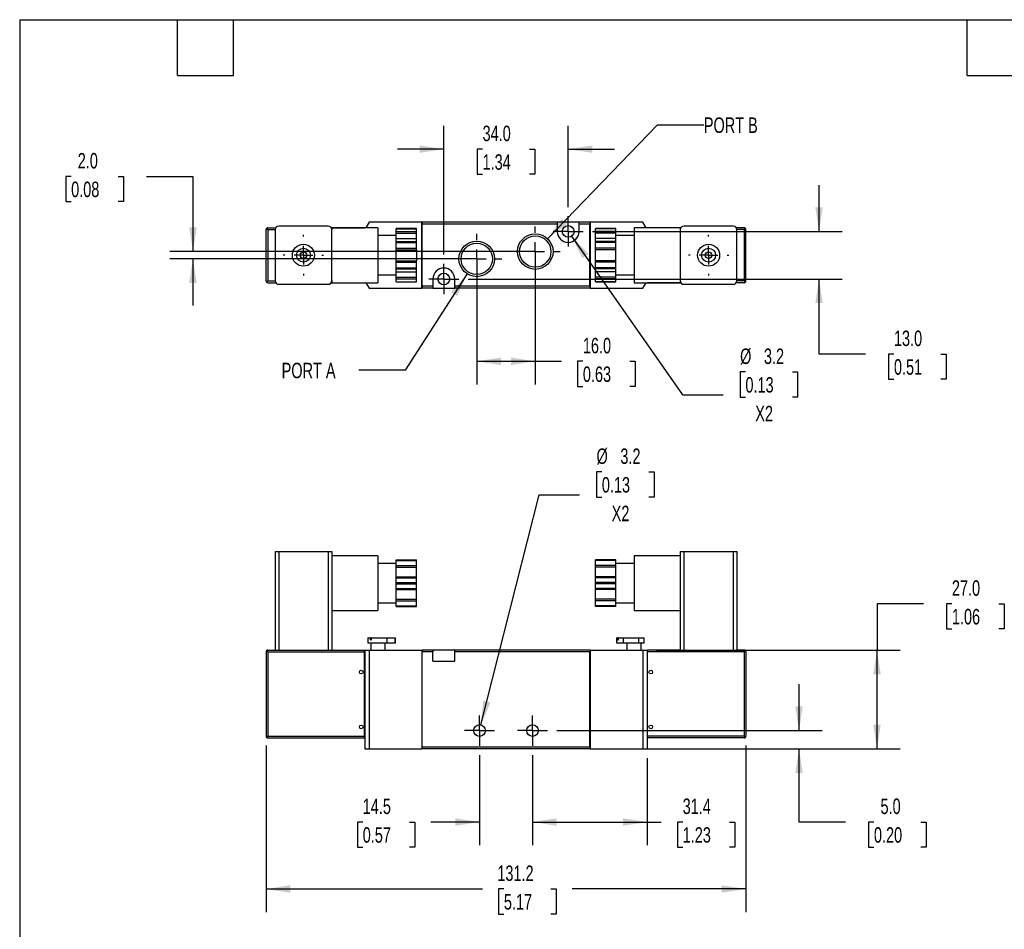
# Model space of a CAD drawing. Header units: millimetres. Extents: x 13 to 546, y 13 to 419.
# Tile 2 of 3: x 13 to 282, y 170 to 419. Entities that reach past the tile are written whole.
import ezdxf

# ---------------------------------------------------------------- set-up
doc = ezdxf.new("R2010")
doc.units = ezdxf.units.MM
doc.header["$LTSCALE"] = 2
doc.linetypes.add('SLD-Center', pattern=[19.05, 15.24, -1.27, 1.27, -1.27])
doc.linetypes.add('SLD-Solid', pattern=[0])
doc.layers.add('CENTER', color=40, linetype='SLD-Center')
doc.layers.add('DIMENSIONS', color=140, linetype='SLD-Solid', lineweight=25)
doc.layers.add('TEXT', color=140, linetype='SLD-Solid', lineweight=25)
doc.styles.add('SLDTEXTSTYLE0', font='TXT', dxfattribs={"width": 0.7})
doc.dimstyles.new('SLDDIMSTYLE0', dxfattribs={"dimtxt": 4.316016, "dimasz": 6.604, "dimexe": 0, "dimexo": 0.0625, "dimgap": 1.079004, "dimtad": 0, "dimtih": 1, "dimtoh": 1, "dimdec": 1, "dimrnd": 1e-09, "dimzin": 12, "dimdsep": 46, "dimtxsty": 'SLDTEXTSTYLE0', "dimsah": 1, "dimcen": 0.09, "dimadec": 0, "dimazin": 3, "dimtfac": 1, "dimtdec": 1, "dimtmove": 0, "dimatfit": 0, "dimfxl": 0, "dimfrac": 2, "dimtolj": 1, "dimtzin": 12, "dimarcsym": 0})
doc.dimstyles.new('SLDDIMSTYLE1', dxfattribs={"dimtxt": 4.316016, "dimasz": 6.604, "dimexe": 0, "dimexo": 0.0625, "dimgap": 1.079004, "dimtad": 0, "dimtih": 1, "dimtoh": 1, "dimdec": 1, "dimrnd": 1e-09, "dimzin": 12, "dimdsep": 46, "dimtxsty": 'SLDTEXTSTYLE0', "dimsah": 1, "dimcen": 0.09, "dimadec": 0, "dimazin": 3, "dimtfac": 1, "dimtdec": 1, "dimtofl": 0, "dimtmove": 0, "dimatfit": 3, "dimfxl": 0, "dimfrac": 2, "dimtolj": 1, "dimtzin": 12, "dimarcsym": 0})
doc.dimstyles.new('SLDDIMSTYLE2', dxfattribs={"dimtxt": 4.316016, "dimasz": 6.604, "dimexe": 0, "dimexo": 0.0625, "dimgap": 1.079004, "dimtad": 0, "dimtih": 1, "dimtoh": 1, "dimdec": 1, "dimrnd": 1e-09, "dimzin": 4, "dimdsep": 46, "dimtxsty": 'SLDTEXTSTYLE0', "dimsah": 1, "dimcen": 0.09, "dimadec": 0, "dimazin": 1, "dimtfac": 1, "dimtdec": 1, "dimtofl": 0, "dimtmove": 0, "dimatfit": 3, "dimfxl": 0, "dimfrac": 2, "dimtolj": 1, "dimtzin": 12, "dimarcsym": 0})
doc.dimstyles.new('SLDDIMSTYLE3', dxfattribs={"dimtxt": 4.316016, "dimasz": 6.604, "dimexe": 0, "dimexo": 0.0625, "dimgap": 1.079004, "dimtad": 0, "dimtih": 1, "dimtoh": 1, "dimdec": 1, "dimrnd": 1e-09, "dimzin": 4, "dimdsep": 46, "dimtxsty": 'SLDTEXTSTYLE0', "dimsah": 1, "dimcen": 0.09, "dimadec": 0, "dimazin": 1, "dimtfac": 1, "dimtdec": 1, "dimtmove": 0, "dimatfit": 0, "dimfxl": 0, "dimfrac": 2, "dimtolj": 1, "dimtzin": 12, "dimarcsym": 0})
doc.dimstyles.new('SLDDIMSTYLE4', dxfattribs={"dimtxt": 4.316016, "dimasz": 6.604, "dimexe": 0, "dimexo": 0.0625, "dimgap": 1.079004, "dimtad": 0, "dimtih": 1, "dimtoh": 1, "dimdec": 1, "dimrnd": 1e-09, "dimzin": 12, "dimdsep": 46, "dimtxsty": 'SLDTEXTSTYLE0', "dimsah": 1, "dimcen": 0, "dimadec": 0, "dimazin": 3, "dimtfac": 1, "dimtdec": 1, "dimtofl": 0, "dimtmove": 0, "dimatfit": 3, "dimfxl": 0, "dimfrac": 2, "dimtolj": 1, "dimtzin": 12, "dimarcsym": 0})
doc.dimstyles.new('SLDDIMSTYLE5', dxfattribs={"dimtxt": 4.316016, "dimasz": 6.604, "dimexe": 0, "dimexo": 0.0625, "dimgap": 1.079004, "dimtad": 0, "dimtih": 1, "dimtoh": 1, "dimdec": 1, "dimrnd": 1e-09, "dimzin": 12, "dimdsep": 46, "dimtxsty": 'SLDTEXTSTYLE0', "dimsah": 1, "dimcen": 0, "dimadec": 0, "dimazin": 3, "dimtfac": 1, "dimtdec": 1, "dimtofl": 0, "dimtmove": 0, "dimatfit": 3, "dimfxl": 0, "dimfrac": 2, "dimtolj": 1, "dimtzin": 12, "dimarcsym": 0})

# ---------------------------------------------------------------- blocks, each defined once
blk = doc.blocks.new('_D')
at = {"layer": 'DIMENSIONS'}
for p, q in [((138.43, 218.08), (138.43, 193.41)), ((152.93, 218.08), (152.93, 193.41)), ((106.5, 199.76), (105.05, 199.76)), ((105.05, 199.76), (105.05, 192.9)), ((119.32, 199.76), (120.77, 199.76)), ((120.77, 199.76), (120.77, 192.9)), ((138.43, 199.76), (125.17, 199.76)), ((152.93, 199.76), (165.63, 199.76)), ((105.05, 192.9), (106.5, 192.9)), ((120.77, 192.9), (119.32, 192.9))]:
    blk.add_line(p, q, dxfattribs=at)
for points in [[(138.43, 199.76), (131.82, 200.77), (131.82, 198.74)], [(152.93, 199.76), (159.53, 198.74), (159.53, 200.77)]]:
    blk.add_solid(points, dxfattribs=at)
at = {"layer": 'DIMENSIONS', "char_height": 4.233, "attachment_point": 1, "style": 'SLDTEXTSTYLE0'}
for s, insert in [('14.5', (106.5, 206.18)), ('0.57', (106.5, 198.35))]:
    blk.add_mtext(s, dxfattribs=dict(at, insert=insert))
blk = doc.blocks.new('_D_1')
at = {"layer": 'DIMENSIONS'}
for p, q in [((152.93, 218.08), (152.93, 193.41)), ((184.28, 217.22), (184.28, 193.41)), ((152.93, 199.76), (184.28, 199.76)), ((184.28, 199.76), (188.14, 199.76)), ((193.99, 199.76), (192.54, 199.76)), ((192.54, 199.76), (192.54, 192.9)), ((206.81, 199.76), (208.26, 199.76)), ((208.26, 199.76), (208.26, 192.9)), ((192.54, 192.9), (193.99, 192.9)), ((208.26, 192.9), (206.81, 192.9))]:
    blk.add_line(p, q, dxfattribs=at)
for points in [[(152.93, 199.76), (159.53, 198.74), (159.53, 200.77)], [(184.28, 199.76), (177.67, 200.77), (177.67, 198.74)]]:
    blk.add_solid(points, dxfattribs=at)
at = {"layer": 'DIMENSIONS', "char_height": 4.233, "attachment_point": 1, "style": 'SLDTEXTSTYLE0'}
for s, insert in [('31.4', (193.99, 206.18)), ('1.23', (193.99, 198.35))]:
    blk.add_mtext(s, dxfattribs=dict(at, insert=insert))
blk = doc.blocks.new('_D_2')
at = {"layer": 'DIMENSIONS'}
for p, q in [((80.08, 220.72), (80.08, 175.11)), ((211.28, 220.72), (211.28, 175.11)), ((80.08, 181.46), (139.25, 181.46)), ((145.1, 181.46), (143.65, 181.46)), ((143.65, 181.46), (143.65, 174.6)), ((157.93, 181.46), (159.38, 181.46)), ((159.38, 181.46), (159.38, 174.6)), ((211.28, 181.46), (163.78, 181.46)), ((143.65, 174.6), (145.1, 174.6)), ((159.38, 174.6), (157.93, 174.6))]:
    blk.add_line(p, q, dxfattribs=at)
for points in [[(80.08, 181.46), (86.68, 180.44), (86.68, 182.47)], [(211.28, 181.46), (204.67, 182.47), (204.67, 180.44)]]:
    blk.add_solid(points, dxfattribs=at)
at = {"layer": 'DIMENSIONS', "char_height": 4.233, "attachment_point": 1, "style": 'SLDTEXTSTYLE0'}
for s, insert in [('131.2', (143.31, 187.88)), ('5.17', (145.1, 180.06))]:
    blk.add_mtext(s, dxfattribs=dict(at, insert=insert))
blk = doc.blocks.new('_D_3')
at = {"layer": 'DIMENSIONS'}
for p, q in [((259.83, 259.42), (247.13, 259.42)), ((247.13, 259.42), (247.13, 246.76)), ((267.61, 259.42), (266.16, 259.42)), ((266.16, 259.42), (266.16, 252.56)), ((280.44, 259.42), (281.89, 259.42)), ((281.89, 259.42), (281.89, 252.56)), ((266.16, 252.56), (267.61, 252.56)), ((281.89, 252.56), (280.44, 252.56)), ((186.82, 246.76), (253.48, 246.76)), ((247.13, 219.76), (247.13, 246.76)), ((186.82, 219.76), (253.48, 219.76))]:
    blk.add_line(p, q, dxfattribs=at)
for points in [[(247.13, 246.76), (246.11, 240.15), (248.14, 240.15)], [(247.13, 219.76), (248.14, 226.36), (246.11, 226.36)]]:
    blk.add_solid(points, dxfattribs=at)
at = {"layer": 'DIMENSIONS', "char_height": 4.233, "attachment_point": 1, "style": 'SLDTEXTSTYLE0'}
for s, insert in [('27.0', (267.61, 265.84)), ('1.06', (267.61, 258.02))]:
    blk.add_mtext(s, dxfattribs=dict(at, insert=insert))
blk = doc.blocks.new('_D_4')
at = {"layer": 'DIMENSIONS'}
for p, q in [((225.81, 224.76), (225.81, 237.46)), ((159.61, 224.76), (232.16, 224.76)), ((171.17, 219.76), (232.16, 219.76)), ((225.81, 199.76), (225.81, 219.76)), ((238.51, 199.76), (225.81, 199.76)), ((246.29, 199.76), (244.84, 199.76)), ((244.84, 199.76), (244.84, 192.9)), ((259.12, 199.76), (260.56, 199.76)), ((260.56, 199.76), (260.56, 192.9)), ((244.84, 192.9), (246.29, 192.9)), ((260.56, 192.9), (259.12, 192.9))]:
    blk.add_line(p, q, dxfattribs=at)
for points in [[(225.81, 224.76), (226.82, 231.36), (224.79, 231.36)], [(225.81, 219.76), (224.79, 213.15), (226.82, 213.15)]]:
    blk.add_solid(points, dxfattribs=at)
at = {"layer": 'DIMENSIONS', "char_height": 4.233, "attachment_point": 1, "style": 'SLDTEXTSTYLE0'}
for s, insert in [('5.0', (248.09, 206.18)), ('0.20', (246.29, 198.35))]:
    blk.add_mtext(s, dxfattribs=dict(at, insert=insert))
blk = doc.blocks.new('_D_5')
at = {"layer": 'DIMENSIONS'}
for p, q in [((171.89, 295.47), (170.44, 295.47)), ((170.44, 295.47), (170.44, 288.61)), ((184.72, 295.47), (186.17, 295.47)), ((186.17, 295.47), (186.17, 288.61)), ((138.82, 226.31), (154.71, 289.2)), ((154.71, 289.2), (165.82, 289.2)), ((170.44, 288.61), (171.89, 288.61)), ((186.17, 288.61), (184.72, 288.61))]:
    blk.add_line(p, q, dxfattribs=at)
blk.add_solid([(138.82, 226.31), (141.42, 232.46), (139.45, 232.96)], dxfattribs=at)
at = {"layer": 'DIMENSIONS', "char_height": 4.233, "attachment_point": 1, "style": 'SLDTEXTSTYLE0'}
for s, insert in [('%%c', (170.43, 301.89)), ('3.2', (176.95, 301.89)), ('0.13', (171.89, 294.07)), ('X2', (174.58, 286.24))]:
    blk.add_mtext(s, dxfattribs=dict(at, insert=insert))
blk = doc.blocks.new('SW_CENTERMARKSYMBOL_0')
at = {"layer": 'CENTER', "color": 0}
for p, q in [((0, 2.54), (0, 4.14)), ((-2.54, 0), (-4.14, 0)), ((0, 0), (-2.54, 0)), ((0, 0), (0, 2.54)), ((0, 0), (0, -2.54)), ((0, 0), (2.54, 0)), ((2.54, 0), (4.14, 0)), ((0, -2.54), (0, -4.14))]:
    blk.add_line(p, q, dxfattribs=at)
blk = doc.blocks.new('SW_CENTERMARKSYMBOL_1')
at = {"layer": 'CENTER', "color": 0}
for p, q in [((0, 2.54), (0, 4.14)), ((-2.54, 0), (-4.14, 0)), ((0, 0), (-2.54, 0)), ((0, 0), (0, 2.54)), ((0, 0), (0, -2.54)), ((0, 0), (2.54, 0)), ((2.54, 0), (4.14, 0)), ((0, -2.54), (0, -4.14))]:
    blk.add_line(p, q, dxfattribs=at)
blk = doc.blocks.new('_D_9')
at = {"layer": 'DIMENSIONS'}
for p, q in [((26.77, 376.24), (25.32, 376.24)), ((25.32, 376.24), (25.32, 369.38)), ((39.6, 376.24), (41.05, 376.24)), ((41.05, 376.24), (41.05, 369.38)), ((47.38, 376.24), (60.08, 376.24)), ((60.08, 376.24), (60.08, 355.71)), ((25.32, 369.38), (26.77, 369.38)), ((41.05, 369.38), (39.6, 369.38)), ((151.14, 355.71), (53.73, 355.71)), ((135.14, 353.71), (53.73, 353.71)), ((60.08, 353.71), (60.08, 341.01))]:
    blk.add_line(p, q, dxfattribs=at)
for points in [[(60.08, 355.71), (61.09, 362.32), (59.06, 362.32)], [(60.08, 353.71), (59.06, 347.11), (61.09, 347.11)]]:
    blk.add_solid(points, dxfattribs=at)
at = {"layer": 'DIMENSIONS', "char_height": 4.233, "attachment_point": 1, "style": 'SLDTEXTSTYLE0'}
for s, insert in [('2.0', (28.57, 382.66)), ('0.08', (26.77, 374.83))]:
    blk.add_mtext(s, dxfattribs=dict(at, insert=insert))
blk = doc.blocks.new('_D_10')
at = {"layer": 'DIMENSIONS'}
for p, q in [((153.68, 353.17), (153.68, 319.36)), ((137.68, 351.17), (137.68, 319.36)), ((137.68, 325.71), (153.68, 325.71)), ((153.68, 325.71), (160.85, 325.71)), ((166.7, 325.71), (165.25, 325.71)), ((165.25, 325.71), (165.25, 318.85)), ((179.53, 325.71), (180.98, 325.71)), ((180.98, 325.71), (180.98, 318.85)), ((165.25, 318.85), (166.7, 318.85)), ((180.98, 318.85), (179.53, 318.85))]:
    blk.add_line(p, q, dxfattribs=at)
for points in [[(137.68, 325.71), (144.28, 324.7), (144.28, 326.73)], [(153.68, 325.71), (147.07, 326.73), (147.07, 324.7)]]:
    blk.add_solid(points, dxfattribs=at)
at = {"layer": 'DIMENSIONS', "char_height": 4.233, "attachment_point": 1, "style": 'SLDTEXTSTYLE0'}
for s, insert in [('16.0', (166.7, 332.13)), ('0.63', (166.7, 324.31))]:
    blk.add_mtext(s, dxfattribs=dict(at, insert=insert))
blk = doc.blocks.new('_D_11')
at = {"layer": 'DIMENSIONS'}
for p, q in [((128.68, 354.89), (128.68, 390.06)), ((162.68, 367.89), (162.68, 390.06)), ((128.68, 383.71), (115.98, 383.71)), ((139.27, 383.71), (137.82, 383.71)), ((137.82, 383.71), (137.82, 376.85)), ((152.09, 383.71), (153.54, 383.71)), ((153.54, 383.71), (153.54, 376.85)), ((162.68, 383.71), (175.38, 383.71)), ((137.82, 376.85), (139.27, 376.85)), ((153.54, 376.85), (152.09, 376.85))]:
    blk.add_line(p, q, dxfattribs=at)
for points in [[(128.68, 383.71), (122.07, 384.73), (122.07, 382.7)], [(162.68, 383.71), (169.28, 382.7), (169.28, 384.73)]]:
    blk.add_solid(points, dxfattribs=at)
at = {"layer": 'DIMENSIONS', "char_height": 4.233, "attachment_point": 1, "style": 'SLDTEXTSTYLE0'}
for s, insert in [('34.0', (139.27, 390.13)), ('1.34', (139.27, 382.31))]:
    blk.add_mtext(s, dxfattribs=dict(at, insert=insert))
blk = doc.blocks.new('_D_12')
at = {"layer": 'DIMENSIONS'}
for p, q in [((231.28, 361.21), (231.28, 373.91)), ((169.36, 361.21), (237.63, 361.21)), ((135.36, 348.21), (237.63, 348.21)), ((231.28, 327.69), (231.28, 348.21)), ((243.98, 327.69), (231.28, 327.69)), ((251.76, 327.69), (250.31, 327.69)), ((250.31, 327.69), (250.31, 320.83)), ((264.59, 327.69), (266.04, 327.69)), ((266.04, 327.69), (266.04, 320.83)), ((250.31, 320.83), (251.76, 320.83)), ((266.04, 320.83), (264.59, 320.83))]:
    blk.add_line(p, q, dxfattribs=at)
for points in [[(231.28, 361.21), (232.29, 367.82), (230.26, 367.82)], [(231.28, 348.21), (230.26, 341.61), (232.29, 341.61)]]:
    blk.add_solid(points, dxfattribs=at)
at = {"layer": 'DIMENSIONS', "char_height": 4.233, "attachment_point": 1, "style": 'SLDTEXTSTYLE0'}
for s, insert in [('13.0', (251.76, 334.11)), ('0.51', (251.76, 326.28))]:
    blk.add_mtext(s, dxfattribs=dict(at, insert=insert))
blk = doc.blocks.new('_D_13')
at = {"layer": 'DIMENSIONS'}
for p, q in [((157.05, 359.21), (187.07, 390.35)), ((187.07, 390.35), (199.77, 390.35))]:
    blk.add_line(p, q, dxfattribs=at)
blk.add_solid([(157.05, 359.21), (162.37, 363.26), (160.91, 364.67)], dxfattribs=at)
at = {"layer": 'DIMENSIONS', "insert": (199.77, 392.38), "char_height": 4.233, "attachment_point": 1, "style": 'SLDTEXTSTYLE0'}
blk.add_mtext('PORT B', dxfattribs=at)
blk = doc.blocks.new('_D_14')
at = {"layer": 'DIMENSIONS'}
for p, q in [((135.05, 349.62), (118.13, 323.28)), ((118.13, 323.28), (105.43, 323.28))]:
    blk.add_line(p, q, dxfattribs=at)
blk.add_solid([(135.05, 349.62), (130.63, 344.61), (132.33, 343.51)], dxfattribs=at)
at = {"layer": 'DIMENSIONS', "insert": (84.33, 325.31), "char_height": 4.233, "attachment_point": 1, "style": 'SLDTEXTSTYLE0'}
blk.add_mtext('PORT A', dxfattribs=at)
blk = doc.blocks.new('_D_15')
at = {"layer": 'DIMENSIONS'}
for p, q in [((163.6, 359.9), (193.97, 316.52)), ((211.15, 322.79), (209.7, 322.79)), ((209.7, 322.79), (209.7, 315.93)), ((223.98, 322.79), (225.43, 322.79)), ((225.43, 322.79), (225.43, 315.93)), ((193.97, 316.52), (205.08, 316.52)), ((209.7, 315.93), (211.15, 315.93)), ((225.43, 315.93), (223.98, 315.93))]:
    blk.add_line(p, q, dxfattribs=at)
blk.add_solid([(163.6, 359.9), (166.55, 353.91), (168.22, 355.07)], dxfattribs=at)
at = {"layer": 'DIMENSIONS', "char_height": 4.233, "attachment_point": 1, "style": 'SLDTEXTSTYLE0'}
for s, insert in [('%%c', (209.69, 329.21)), ('3.2', (216.21, 329.21)), ('0.13', (211.15, 321.39)), ('X2', (213.84, 313.56))]:
    blk.add_mtext(s, dxfattribs=dict(at, insert=insert))
blk = doc.blocks.new('SW_CENTERMARKSYMBOL_2')
at = {"layer": 'CENTER', "color": 0}
for p, q in [((0, 5.08), (0, 5.54)), ((-5.08, 0), (-5.54, 0)), ((0, 0), (-2.54, 0)), ((0, 0), (0, 2.54)), ((0, 0), (0, -2.54)), ((0, 0), (2.54, 0)), ((5.08, 0), (5.54, 0)), ((0, -5.08), (0, -5.54))]:
    blk.add_line(p, q, dxfattribs=at)
blk = doc.blocks.new('SW_CENTERMARKSYMBOL_3')
at = {"layer": 'CENTER', "color": 0}
for p, q in [((0, 5.08), (0, 5.54)), ((-5.08, 0), (-5.54, 0)), ((0, 0), (-2.54, 0)), ((0, 0), (0, 2.54)), ((0, 0), (0, -2.54)), ((0, 0), (2.54, 0)), ((5.08, 0), (5.54, 0)), ((0, -5.08), (0, -5.54))]:
    blk.add_line(p, q, dxfattribs=at)
blk = doc.blocks.new('SW_CENTERMARKSYMBOL_4')
at = {"layer": 'CENTER', "color": 0}
for p, q in [((0, 5.08), (0, 6.823)), ((-5.08, 0), (-6.823, 0)), ((0, 0), (-2.54, 0)), ((0, 0), (0, 2.54)), ((0, 0), (0, -2.54)), ((0, 0), (2.54, 0)), ((5.08, 0), (6.823, 0)), ((0, -5.08), (0, -6.823))]:
    blk.add_line(p, q, dxfattribs=at)
blk = doc.blocks.new('SW_CENTERMARKSYMBOL_5')
at = {"layer": 'CENTER', "color": 0}
for p, q in [((0, 5.08), (0, 6.823)), ((-5.08, 0), (-6.823, 0)), ((0, 0), (-2.54, 0)), ((0, 0), (0, 2.54)), ((0, 0), (0, -2.54)), ((0, 0), (2.54, 0)), ((5.08, 0), (6.823, 0)), ((0, -5.08), (0, -6.823))]:
    blk.add_line(p, q, dxfattribs=at)
blk = doc.blocks.new('SW_CENTERMARKSYMBOL_6')
at = {"layer": 'CENTER', "color": 0}
for p, q in [((0, 2.54), (0, 4.14)), ((-2.54, 0), (-4.14, 0)), ((0, 0), (-2.54, 0)), ((0, 0), (0, 2.54)), ((0, 0), (0, -2.54)), ((0, 0), (2.54, 0)), ((2.54, 0), (4.14, 0)), ((0, -2.54), (0, -4.14))]:
    blk.add_line(p, q, dxfattribs=at)
blk = doc.blocks.new('SW_CENTERMARKSYMBOL_7')
at = {"layer": 'CENTER', "color": 0}
for p, q in [((0, 2.54), (0, 4.14)), ((-2.54, 0), (-4.14, 0)), ((0, 0), (-2.54, 0)), ((0, 0), (0, 2.54)), ((0, 0), (0, -2.54)), ((0, 0), (2.54, 0)), ((2.54, 0), (4.14, 0)), ((0, -2.54), (0, -4.14))]:
    blk.add_line(p, q, dxfattribs=at)

msp = doc.modelspace()

# ---------------------------------------------------------------- linework, layer by layer
for p, q in [((108.23, 363.71), (107.37, 362.21)), ((122.68, 363.71), (108.23, 363.71)), ((122.68, 345.71), (122.68, 363.71)), ((159.68, 363.71), (122.73, 363.71)), ((122.73, 363.71), (122.73, 363.21)), ((159.68, 363.71), (159.68, 363.21)), ((165.68, 363.71), (159.68, 363.71)), ((168.63, 363.71), (165.68, 363.71)), ((165.68, 363.21), (165.68, 363.71)), ((168.63, 363.71), (168.63, 363.21)), ((168.68, 363.71), (168.68, 345.71)), ((183.12, 363.71), (168.68, 363.71)), ((183.99, 362.21), (183.12, 363.71)), ((80.08, 347.71), (80.08, 361.71)), ((80.23, 362.06), (80.58, 361.71)), ((80.58, 362.21), (82.69, 362.21)), ((80.58, 361.71), (80.58, 347.71)), ((80.58, 361.71), (82.53, 361.71)), ((82.53, 361.66), (82.53, 347.76)), ((97.03, 362.66), (83.53, 362.66)), ((97.86, 362.21), (107.03, 362.21)), ((110.63, 362.21), (98.03, 362.21)), ((98.03, 362.21), (98.03, 361.66)), ((98.03, 361.71), (98.03, 361.71)), ((98.03, 347.76), (98.03, 361.66)), ((110.63, 362.21), (110.63, 347.21)), ((121.23, 362), (115.63, 362)), ((115.63, 361.96), (115.63, 362)), ((115.63, 361.96), (121.23, 361.96)), ((115.63, 361.18), (115.63, 361.96)), ((115.63, 361.18), (121.23, 361.18)), ((115.63, 360.74), (115.63, 361.18)), ((121.23, 361.96), (121.23, 362)), ((121.23, 361.18), (121.23, 361.96)), ((121.23, 360.74), (121.23, 361.18)), ((122.73, 363.21), (122.68, 363.21)), ((159.68, 363.21), (122.73, 363.21)), ((122.73, 346.21), (122.73, 363.21)), ((159.68, 363.21), (159.68, 361.21)), ((168.63, 363.21), (165.68, 363.21)), ((165.68, 361.21), (165.68, 363.21)), ((168.63, 346.21), (168.63, 363.21)), ((168.63, 363.21), (168.68, 363.21)), ((175.73, 362), (170.13, 362)), ((170.13, 361.96), (170.13, 362)), ((175.73, 361.96), (170.13, 361.96)), ((170.13, 361.18), (170.13, 361.96)), ((175.73, 361.18), (170.13, 361.18)), ((170.13, 360.74), (170.13, 361.18)), ((175.73, 361.96), (175.73, 362)), ((175.73, 361.18), (175.73, 361.96)), ((175.73, 360.74), (175.73, 361.18)), ((193.33, 362.21), (180.73, 362.21)), ((180.73, 362.21), (180.73, 347.21)), ((193.49, 362.21), (184.33, 362.21)), ((193.33, 362.21), (193.33, 361.66)), ((193.33, 361.71), (193.33, 361.71)), ((193.33, 361.66), (193.33, 347.76)), ((207.83, 362.66), (194.33, 362.66)), ((210.78, 362.21), (208.66, 362.21)), ((210.78, 361.71), (208.83, 361.71)), ((208.83, 347.76), (208.83, 361.66)), ((211.13, 362.06), (210.78, 361.71)), ((210.78, 361.71), (210.78, 347.71)), ((211.28, 347.71), (211.28, 361.71)), ((115.63, 360.11), (110.63, 360.11)), ((115.63, 360.74), (121.23, 360.74)), ((115.63, 359.24), (115.63, 360.74)), ((115.63, 359.24), (121.23, 359.24)), ((115.63, 358.46), (115.63, 359.24)), ((115.63, 358.46), (121.23, 358.46)), ((115.63, 358.2), (115.63, 358.46)), ((115.63, 358.2), (121.23, 358.2)), ((115.63, 356.64), (115.63, 358.2)), ((121.23, 359.24), (121.23, 360.74)), ((121.23, 358.46), (121.23, 359.24)), ((121.23, 358.2), (121.23, 358.46)), ((121.23, 356.64), (121.23, 358.2)), ((175.73, 360.74), (170.13, 360.74)), ((170.13, 359.24), (170.13, 360.74)), ((175.73, 359.24), (170.13, 359.24)), ((170.13, 358.46), (170.13, 359.24)), ((175.73, 358.46), (170.13, 358.46)), ((170.13, 358.2), (170.13, 358.46)), ((175.73, 358.2), (170.13, 358.2)), ((170.13, 356.64), (170.13, 358.2)), ((175.73, 359.24), (175.73, 360.74)), ((180.73, 360.11), (175.73, 360.11)), ((175.73, 358.46), (175.73, 359.24)), ((175.73, 358.2), (175.73, 358.46)), ((175.73, 356.64), (175.73, 358.2)), ((115.63, 356.64), (121.23, 356.64)), ((115.63, 356.21), (115.63, 356.64)), ((115.63, 356.21), (121.23, 356.21)), ((115.63, 353.21), (115.63, 356.21)), ((121.23, 356.21), (121.23, 356.64)), ((121.23, 356.21), (121.23, 353.21)), ((175.73, 356.64), (170.13, 356.64)), ((170.13, 356.21), (170.13, 356.64)), ((175.73, 356.21), (170.13, 356.21)), ((170.13, 353.21), (170.13, 356.21)), ((175.73, 356.21), (175.73, 356.64)), ((175.73, 353.21), (175.73, 356.21)), ((115.63, 353.21), (121.23, 353.21)), ((115.63, 352.78), (115.63, 353.21)), ((115.63, 352.78), (121.23, 352.78)), ((115.63, 351.22), (115.63, 352.78)), ((121.23, 352.78), (121.23, 353.21)), ((121.23, 351.22), (121.23, 352.78)), ((175.73, 353.21), (170.13, 353.21)), ((170.13, 352.78), (170.13, 353.21)), ((175.73, 352.78), (170.13, 352.78)), ((170.13, 351.22), (170.13, 352.78)), ((175.73, 352.78), (175.73, 353.21)), ((175.73, 351.22), (175.73, 352.78)), ((115.63, 351.22), (121.23, 351.22)), ((115.63, 350.96), (115.63, 351.22)), ((115.63, 350.96), (121.23, 350.96)), ((115.63, 350.18), (115.63, 350.96)), ((115.63, 350.18), (121.23, 350.18)), ((115.63, 348.68), (115.63, 350.18)), ((121.23, 350.96), (121.23, 351.22)), ((121.23, 350.18), (121.23, 350.96)), ((121.23, 348.68), (121.23, 350.18)), ((175.73, 351.22), (170.13, 351.22)), ((170.13, 350.96), (170.13, 351.22)), ((175.73, 350.96), (170.13, 350.96)), ((170.13, 350.18), (170.13, 350.96)), ((175.73, 350.18), (170.13, 350.18)), ((170.13, 348.68), (170.13, 350.18)), ((175.73, 350.96), (175.73, 351.22)), ((175.73, 350.18), (175.73, 350.96)), ((175.73, 348.68), (175.73, 350.18)), ((80.58, 347.71), (80.23, 347.36)), ((80.58, 347.71), (82.53, 347.71)), ((98.03, 347.76), (98.03, 347.21)), ((98.03, 347.71), (98.03, 347.71)), ((110.63, 349.31), (115.63, 349.31)), ((115.63, 348.68), (121.23, 348.68)), ((115.63, 348.25), (115.63, 348.68)), ((115.63, 348.25), (121.23, 348.25)), ((115.63, 347.47), (115.63, 348.25)), ((115.63, 347.47), (121.23, 347.47)), ((115.63, 347.43), (115.63, 347.47)), ((115.63, 347.43), (121.23, 347.43)), ((121.23, 348.25), (121.23, 348.68)), ((121.23, 347.47), (121.23, 348.25)), ((121.23, 347.43), (121.23, 347.47)), ((125.68, 348.21), (125.68, 346.21)), ((131.68, 346.21), (131.68, 348.21)), ((175.73, 348.68), (170.13, 348.68)), ((170.13, 348.25), (170.13, 348.68)), ((175.73, 348.25), (170.13, 348.25)), ((170.13, 347.47), (170.13, 348.25)), ((175.73, 347.47), (170.13, 347.47)), ((170.13, 347.43), (170.13, 347.47)), ((170.13, 347.43), (175.73, 347.43)), ((175.73, 349.31), (180.73, 349.31)), ((175.73, 348.25), (175.73, 348.68)), ((175.73, 347.47), (175.73, 348.25)), ((175.73, 347.43), (175.73, 347.47)), ((193.33, 347.76), (193.33, 347.21)), ((193.33, 347.71), (193.33, 347.71)), ((210.78, 347.71), (208.83, 347.71)), ((210.78, 347.71), (211.13, 347.36)), ((80.58, 347.21), (82.69, 347.21)), ((83.53, 346.76), (97.03, 346.76)), ((97.86, 347.21), (107.03, 347.21)), ((98.03, 347.21), (110.63, 347.21)), ((107.37, 347.21), (108.23, 345.71)), ((108.23, 345.71), (122.68, 345.71)), ((122.73, 346.21), (122.68, 346.21)), ((125.68, 346.21), (122.73, 346.21)), ((122.73, 346.21), (122.73, 345.71)), ((125.68, 345.71), (122.73, 345.71)), ((125.68, 346.21), (125.68, 345.71)), ((125.68, 345.71), (131.68, 345.71)), ((168.63, 346.21), (131.68, 346.21)), ((131.68, 345.71), (131.68, 346.21)), ((168.63, 345.71), (131.68, 345.71)), ((168.63, 346.21), (168.63, 345.71)), ((168.63, 346.21), (168.68, 346.21)), ((168.68, 345.71), (183.12, 345.71)), ((180.73, 347.21), (193.33, 347.21)), ((183.12, 345.71), (183.99, 347.21)), ((193.49, 347.21), (184.33, 347.21)), ((194.33, 346.76), (207.83, 346.76)), ((210.78, 347.21), (208.66, 347.21)), ((82.53, 273.76), (82.53, 246.76)), ((82.53, 273.76), (83.53, 273.76)), ((83.53, 273.76), (83.53, 246.76)), ((83.53, 273.76), (97.03, 273.76)), ((97.03, 273.76), (97.03, 246.76)), ((97.03, 273.76), (98.03, 273.76)), ((98.03, 273.76), (98.03, 267.88)), ((110.63, 272.56), (98.03, 272.56)), ((110.63, 272.56), (110.63, 257.56)), ((193.33, 272.56), (180.73, 272.56)), ((180.73, 272.56), (180.73, 257.56)), ((193.33, 273.76), (193.33, 267.88)), ((193.33, 273.76), (194.33, 273.76)), ((194.33, 273.76), (194.33, 246.76)), ((194.33, 273.76), (207.83, 273.76)), ((207.83, 273.76), (207.83, 246.76)), ((207.83, 273.76), (208.83, 273.76)), ((208.83, 273.76), (208.83, 246.76)), ((115.63, 270.46), (110.63, 270.46)), ((115.63, 271.41), (121.23, 271.41)), ((115.63, 271.26), (115.63, 271.41)), ((115.63, 271.26), (121.23, 271.26)), ((115.63, 269.91), (115.63, 271.26)), ((115.63, 269.91), (121.23, 269.91)), ((115.63, 269.41), (115.63, 269.91)), ((115.63, 269.41), (121.23, 269.41)), ((115.63, 266.81), (115.63, 269.41)), ((121.23, 271.26), (121.23, 271.41)), ((121.23, 269.91), (121.23, 271.26)), ((121.23, 269.41), (121.23, 269.91)), ((121.23, 266.81), (121.23, 269.41)), ((175.73, 271.41), (170.13, 271.41)), ((170.13, 271.26), (170.13, 271.41)), ((175.73, 271.26), (170.13, 271.26)), ((170.13, 269.91), (170.13, 271.26)), ((175.73, 269.91), (170.13, 269.91)), ((170.13, 269.41), (170.13, 269.91)), ((175.73, 269.41), (170.13, 269.41)), ((170.13, 266.81), (170.13, 269.41)), ((175.73, 271.26), (175.73, 271.41)), ((175.73, 269.91), (175.73, 271.26)), ((180.73, 270.46), (175.73, 270.46)), ((175.73, 269.41), (175.73, 269.91)), ((175.73, 266.81), (175.73, 269.41)), ((98.03, 267.88), (98.03, 262.24)), ((115.63, 266.81), (121.23, 266.81)), ((115.63, 266.56), (115.63, 266.81)), ((115.63, 266.56), (121.23, 266.56)), ((115.63, 265.21), (115.63, 266.56)), ((121.23, 266.56), (121.23, 266.81)), ((121.23, 265.21), (121.23, 266.56)), ((175.73, 266.81), (170.13, 266.81)), ((170.13, 266.56), (170.13, 266.81)), ((175.73, 266.56), (170.13, 266.56)), ((170.13, 265.21), (170.13, 266.56)), ((175.73, 266.56), (175.73, 266.81)), ((175.73, 265.21), (175.73, 266.56)), ((193.33, 267.88), (193.33, 262.24)), ((115.63, 264.91), (115.63, 265.21)), ((115.63, 265.21), (121.23, 265.21)), ((115.63, 264.91), (121.23, 264.91)), ((115.63, 263.56), (115.63, 264.91)), ((121.23, 264.91), (121.23, 265.21)), ((121.23, 263.56), (121.23, 264.91)), ((170.13, 264.91), (170.13, 265.21)), ((175.73, 265.21), (170.13, 265.21)), ((175.73, 264.91), (170.13, 264.91)), ((170.13, 263.56), (170.13, 264.91)), ((175.73, 264.91), (175.73, 265.21)), ((175.73, 263.56), (175.73, 264.91)), ((98.03, 262.24), (98.03, 246.76)), ((115.63, 263.56), (121.23, 263.56)), ((115.63, 263.31), (115.63, 263.56)), ((115.63, 263.31), (121.23, 263.31)), ((115.63, 260.71), (115.63, 263.31)), ((121.23, 263.31), (121.23, 263.56)), ((121.23, 260.71), (121.23, 263.31)), ((175.73, 263.56), (170.13, 263.56)), ((170.13, 263.31), (170.13, 263.56)), ((175.73, 263.31), (170.13, 263.31)), ((170.13, 260.71), (170.13, 263.31)), ((175.73, 263.31), (175.73, 263.56)), ((175.73, 260.71), (175.73, 263.31)), ((193.33, 262.24), (193.33, 246.76)), ((110.63, 259.66), (115.63, 259.66)), ((115.63, 260.71), (121.23, 260.71)), ((115.63, 260.21), (115.63, 260.71)), ((115.63, 260.21), (121.23, 260.21)), ((115.63, 258.86), (115.63, 260.21)), ((115.63, 258.86), (121.23, 258.86)), ((115.63, 258.71), (115.63, 258.86)), ((115.63, 258.71), (121.23, 258.71)), ((121.23, 260.21), (121.23, 260.71)), ((121.23, 258.86), (121.23, 260.21)), ((121.23, 258.71), (121.23, 258.86)), ((175.73, 260.71), (170.13, 260.71)), ((170.13, 260.21), (170.13, 260.71)), ((175.73, 260.21), (170.13, 260.21)), ((170.13, 258.86), (170.13, 260.21)), ((175.73, 258.86), (170.13, 258.86)), ((170.13, 258.71), (170.13, 258.86)), ((175.73, 258.71), (170.13, 258.71)), ((175.73, 260.21), (175.73, 260.71)), ((175.73, 258.86), (175.73, 260.21)), ((175.73, 259.66), (180.73, 259.66)), ((175.73, 258.71), (175.73, 258.86)), ((98.03, 257.56), (110.63, 257.56)), ((180.73, 257.56), (193.33, 257.56)), ((107.93, 250.11), (107.93, 248.71)), ((107.93, 250.11), (108.6, 250.11)), ((107.93, 248.71), (113.12, 248.71)), ((108.6, 249.61), (108.6, 250.11)), ((108.88, 250.11), (108.6, 250.11)), ((108.6, 249.61), (108.88, 249.61)), ((108.73, 248.71), (108.73, 246.76)), ((108.88, 249.61), (108.88, 250.11)), ((108.88, 250.11), (113.12, 250.11)), ((112.63, 246.76), (112.63, 248.71)), ((113.12, 250.11), (113.12, 248.71)), ((113.12, 250.11), (115.32, 250.11)), ((113.12, 248.71), (115.32, 248.71)), ((115.32, 250.11), (115.32, 248.71)), ((115.32, 250.11), (115.46, 250.11)), ((115.32, 248.71), (115.46, 248.71)), ((115.46, 248.71), (115.46, 250.11)), ((175.89, 250.11), (175.89, 248.71)), ((175.89, 250.11), (176.13, 250.11)), ((175.89, 248.71), (177.72, 248.71)), ((176.13, 249.61), (176.13, 250.11)), ((176.41, 250.11), (176.13, 250.11)), ((176.13, 249.61), (176.41, 249.61)), ((176.41, 249.61), (176.41, 250.11)), ((176.41, 250.11), (177.72, 250.11)), ((177.72, 250.11), (177.72, 248.71)), ((177.72, 250.11), (181.95, 250.11)), ((177.72, 248.71), (181.95, 248.71)), ((178.73, 248.71), (178.73, 246.76)), ((181.95, 250.11), (181.95, 248.71)), ((181.95, 250.11), (183.43, 250.11)), ((181.95, 248.71), (183.43, 248.71)), ((182.63, 246.76), (182.63, 248.71)), ((183.43, 248.71), (183.43, 250.11)), ((80.08, 246.26), (80.08, 223.26)), ((80.23, 246.61), (80.58, 246.26)), ((80.58, 246.76), (82.53, 246.76)), ((80.58, 246.26), (107.03, 246.26)), ((80.58, 246.26), (80.58, 223.26)), ((82.53, 246.76), (83.53, 246.76)), ((83.53, 246.76), (97.03, 246.76)), ((97.03, 246.76), (98.03, 246.76)), ((98.03, 246.76), (107.03, 246.76)), ((107.03, 246.26), (107.03, 246.76)), ((107.03, 223.26), (107.03, 246.26)), ((107.03, 245.76), (107.08, 245.76)), ((107.08, 246.76), (107.08, 219.76)), ((107.08, 246.76), (108.23, 246.76)), ((108.23, 246.76), (108.23, 219.76)), ((108.23, 246.76), (122.68, 246.76)), ((122.68, 246.76), (122.68, 219.76)), ((122.73, 246.26), (122.68, 246.26)), ((122.73, 246.76), (122.73, 246.26)), ((125.68, 246.76), (122.73, 246.76)), ((122.73, 220.26), (122.73, 246.26)), ((125.68, 246.26), (122.73, 246.26)), ((125.68, 246.76), (125.68, 246.26)), ((131.68, 246.76), (125.68, 246.76)), ((125.68, 243.76), (125.68, 246.26)), ((131.68, 246.26), (131.68, 246.76)), ((168.63, 246.76), (131.68, 246.76)), ((131.68, 243.76), (131.68, 246.26)), ((168.63, 246.26), (131.68, 246.26)), ((168.63, 246.76), (168.63, 246.26)), ((168.63, 220.26), (168.63, 246.26)), ((168.63, 246.26), (168.68, 246.26)), ((168.68, 246.76), (168.68, 219.76)), ((168.68, 246.76), (183.12, 246.76)), ((183.12, 246.76), (183.12, 219.76)), ((183.12, 246.76), (184.28, 246.76)), ((184.28, 246.76), (184.28, 219.76)), ((184.33, 245.76), (184.28, 245.76)), ((184.33, 246.26), (184.33, 246.76)), ((193.33, 246.76), (184.33, 246.76)), ((210.78, 246.26), (184.33, 246.26)), ((184.33, 223.26), (184.33, 246.26)), ((193.33, 246.76), (194.33, 246.76)), ((194.33, 246.76), (207.83, 246.76)), ((207.83, 246.76), (208.83, 246.76)), ((210.78, 246.76), (208.83, 246.76)), ((211.13, 246.61), (210.78, 246.26)), ((210.78, 246.26), (210.78, 223.26)), ((211.28, 246.26), (211.28, 223.26)), ((125.68, 243.76), (131.68, 243.76)), ((107.03, 223.76), (107.08, 223.76)), ((184.33, 223.76), (184.28, 223.76)), ((80.58, 223.26), (80.23, 222.9)), ((80.58, 223.26), (107.03, 223.26)), ((80.58, 222.76), (107.03, 222.76)), ((107.03, 222.76), (107.03, 223.26)), ((184.33, 222.76), (184.33, 223.26)), ((210.78, 223.26), (184.33, 223.26)), ((210.78, 222.76), (184.33, 222.76)), ((210.78, 223.26), (211.13, 222.9)), ((107.08, 219.76), (108.23, 219.76)), ((108.23, 219.76), (122.68, 219.76)), ((122.73, 220.26), (122.68, 220.26)), ((168.63, 220.26), (122.73, 220.26)), ((122.73, 220.26), (122.73, 219.76)), ((168.63, 219.76), (122.73, 219.76)), ((168.63, 220.26), (168.63, 219.76)), ((168.63, 220.26), (168.68, 220.26)), ((168.68, 219.76), (183.12, 219.76)), ((183.12, 219.76), (184.28, 219.76))]:
    msp.add_line(p, q)
for centre, radius in [((162.68, 361.21), 1.6), ((137.68, 353.71), 4.86), ((153.68, 355.71), 4.86), ((153.68, 355.71), 4.28), ((90.28, 354.71), 3), ((90.28, 354.71), 1.9), ((90.28, 354.71), 0.9), ((137.68, 353.71), 4.28), ((201.08, 354.71), 3), ((201.08, 354.71), 1.9), ((201.08, 354.71), 0.9), ((128.68, 348.21), 1.6), ((106.08, 240.76), 0.5), ((185.28, 240.76), 0.5), ((106.08, 225.76), 0.5), ((138.43, 224.76), 1.6), ((152.93, 224.76), 1.6), ((185.28, 225.76), 0.5)]:
    msp.add_circle(centre, radius)
for centre, radius, start, end in [((80.58, 361.71), 0.5, 135, 180), ((80.58, 361.71), 0.5, 90, 135), ((83.53, 361.66), 1, 90, 180), ((97.03, 361.66), 1, 0, 90), ((162.68, 361.21), 3, 180, 0), ((194.33, 361.66), 1, 90, 180), ((207.83, 361.66), 1, 0, 90), ((210.78, 361.71), 0.5, 45, 90), ((210.78, 361.71), 0.5, 0, 45), ((128.68, 348.21), 3, 0, 180), ((80.58, 347.71), 0.5, 180, 225), ((80.58, 347.71), 0.5, 225, 270), ((83.53, 347.76), 1, 180, 270), ((97.03, 347.76), 1, 270, 0), ((194.33, 347.76), 1, 180, 270), ((207.83, 347.76), 1, 270, 0), ((210.78, 347.71), 0.5, 270, 315), ((210.78, 347.71), 0.5, 315, 0), ((80.58, 246.26), 0.5, 135, 180), ((80.58, 246.26), 0.5, 90, 135), ((210.78, 246.26), 0.5, 45, 90), ((210.78, 246.26), 0.5, 0, 45), ((80.58, 223.26), 0.5, 180, 225), ((80.58, 223.26), 0.5, 225, 270), ((210.78, 223.26), 0.5, 270, 315), ((210.78, 223.26), 0.5, 315, 0)]:
    msp.add_arc(centre, radius, start, end)
at = {"layer": 'TEXT'}
for p, q in [((12.7, 419.1), (546.1, 419.1)), ((12.7, 419.1), (12.7, 12.7)), ((55.88, 403.86), (55.88, 419.1)), ((71.12, 403.86), (71.12, 419.1)), ((271.78, 403.86), (271.78, 419.1)), ((55.88, 403.86), (71.12, 403.86)), ((271.78, 403.86), (287.02, 403.86))]:
    msp.add_line(p, q, dxfattribs=at)

# ---------------------------------------------------------------- block references
at = {"layer": 'CENTER'}
for name, p in [('SW_CENTERMARKSYMBOL_6', (162.68, 361.21)), ('SW_CENTERMARKSYMBOL_4', (153.68, 355.71)), ('SW_CENTERMARKSYMBOL_2', (90.28, 354.71)), ('SW_CENTERMARKSYMBOL_5', (137.68, 353.71)), ('SW_CENTERMARKSYMBOL_3', (201.08, 354.71)), ('SW_CENTERMARKSYMBOL_7', (128.68, 348.21)), ('SW_CENTERMARKSYMBOL_1', (138.43, 224.76)), ('SW_CENTERMARKSYMBOL_0', (152.93, 224.76))]:
    msp.add_blockref(name, p, dxfattribs=at)

# ---------------------------------------------------------------- dimensions: what is measured, and where the dimension line sits
at = {"layer": 'DIMENSIONS'}
for p1, p2, text, picture, middle in [((150.3, 352.21), (157.05, 359.21), 'PORT B', '_D_13', (210.33, 390.35)), ((140.31, 357.8), (135.05, 349.62), 'PORT A', '_D_14', (94.88, 323.28))]:
    dim = msp.add_diameter_dim_2p(p1=p1, p2=p2, text=text, dimstyle='SLDDIMSTYLE5', override={"dimpost": '<>'}, dxfattribs=at)
    dim.commit()
    dim.dimension.update_dxf_attribs({"geometry": picture, "text_midpoint": middle, "dimtype": 163})
for base, p1, p2, dimstyle, picture, middle in [((162.68, 383.71), (128.68, 352.35), (162.68, 365.35), 'SLDDIMSTYLE3', '_D_11', (145.68, 383.71)), ((153.68, 325.71), (137.68, 353.71), (153.68, 355.71), 'SLDDIMSTYLE2', '_D_10', (173.11, 325.71)), ((80.08, 181.46), (211.28, 223.26), (80.08, 223.26), 'SLDDIMSTYLE1', '_D_2', (151.51, 181.46)), ((138.43, 199.76), (152.93, 220.62), (138.43, 220.62), 'SLDDIMSTYLE0', '_D', (112.91, 199.76)), ((184.27896429, 199.75745329), (152.92896429, 220.61745329), (184.27896429, 219.75745329), 'SLDDIMSTYLE1', '_D_1', (200.40001379, 199.75745329))]:
    dim = msp.add_linear_dim(base=base, p1=p1, p2=p2, dimstyle=dimstyle, dxfattribs=at)
    dim.commit()
    dim.dimension.update_dxf_attribs({"geometry": picture, "text_midpoint": middle, "dimtype": 160})
for base, p1, p2, dimstyle, picture, middle in [((60.08, 355.71), (137.68, 353.71), (153.68, 355.71), 'SLDDIMSTYLE3', '_D_9', (60.08, 376.24)), ((231.28, 348.21), (166.82, 361.21), (132.82, 348.21), 'SLDDIMSTYLE3', '_D_12', (231.28, 327.69)), ((247.13, 246.76), (184.28, 219.76), (184.28, 246.76), 'SLDDIMSTYLE2', '_D_3', (247.13, 259.42)), ((225.81, 219.76), (157.07, 224.76), (168.63, 219.76), 'SLDDIMSTYLE3', '_D_4', (225.81, 199.76))]:
    dim = msp.add_linear_dim(base=base, p1=p1, p2=p2, angle=90, dimstyle=dimstyle, dxfattribs=at)
    dim.commit()
    dim.dimension.update_dxf_attribs({"geometry": picture, "text_midpoint": middle, "dimtype": 160})
for p1, p2, picture, middle in [((161.76, 362.52), (163.6, 359.9), '_D_15', (217.56, 318.75)), ((138.04, 223.21), (138.82, 226.31), '_D_5', (178.31, 291.43))]:
    dim = msp.add_diameter_dim_2p(p1=p1, p2=p2, text='<>\\PX2', dimstyle='SLDDIMSTYLE4', dxfattribs=at)
    dim.commit()
    dim.dimension.update_dxf_attribs({"geometry": picture, "text_midpoint": middle, "dimtype": 163})

doc.saveas('drawing.dxf')
